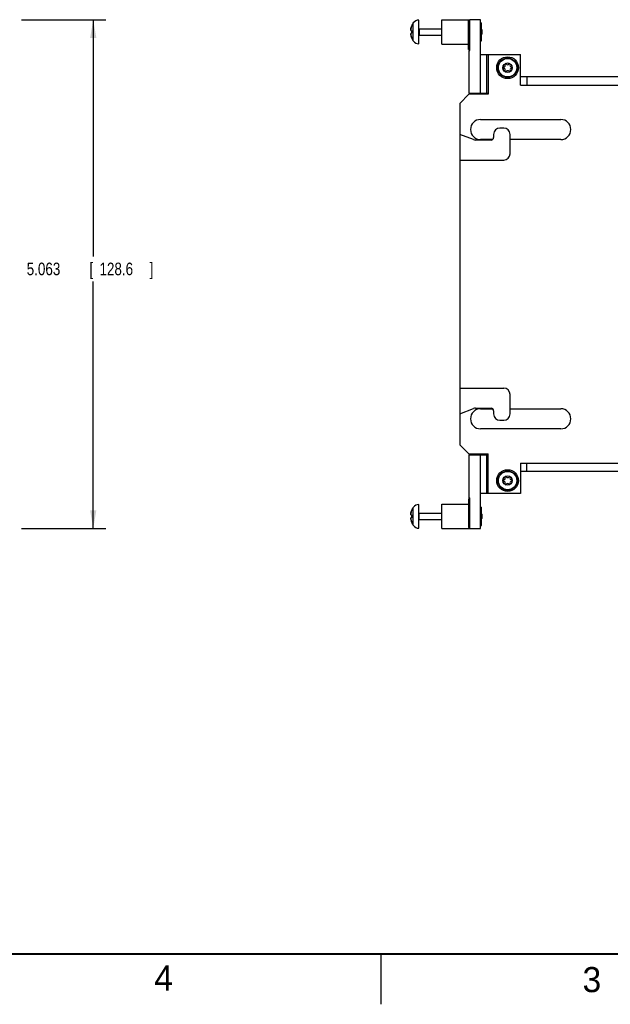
# Model space of a CAD drawing. Header units: inches. Extents: x 0 to 34, y 0 to 22.
# Tile 37 of 46: x 17.6 to 23.5, y 0 to 9.8. Entities that reach past the tile are written whole.
import ezdxf

# ---------------------------------------------------------------- set-up
doc = ezdxf.new("R2010")
doc.units = ezdxf.units.IN
doc.header["$LTSCALE"] = 1.87
doc.header["$MEASUREMENT"] = 0
doc.layers.get('0').update_dxf_attribs({"linetype": 'CONTINUOUS'})
doc.layers.add('DIMENSIONS', color=7, linetype='CONTINUOUS')
doc.styles.get("Standard").update_dxf_attribs({"font": 'txt', "width": 0.8})
doc.dimstyles.new('DIMSTYLE_1', dxfattribs={"dimtxt": 0.125, "dimasz": 0.18, "dimexe": 0.18, "dimexo": 0.0625, "dimgap": 0.09, "dimtad": 0, "dimtih": 1, "dimtoh": 1, "dimdec": 3, "dimzin": 4, "dimdsep": 46, "dimtxsty": 'STANDARD', "dimblk": '_FILLED', "dimblk1": '_FILLED', "dimblk2": '_FILLED', "dimcen": 0.09, "dimadec": 0, "dimazin": 0, "dimtp": 0.01, "dimtm": 0.01, "dimtfac": 1, "dimtdec": 3, "dimtofl": 0, "dimtmove": 0, "dimatfit": 3, "dimldrblk": '_FILLED', "dimfxl": 1, "dimtolj": 1, "dimtzin": 4, "dimarcsym": 0})

# ---------------------------------------------------------------- blocks, each defined once
blk = doc.blocks.new('_FILLED')
at = {"color": 0, "linetype": 'BYBLOCK'}
blk.add_solid([(0, 0), (-1, 0.174), (-1, -0.174)], dxfattribs=at)
blk = doc.blocks.new('*D11')
at = {"layer": 'DIMENSIONS', "color": 2, "linetype": 'CONTINUOUS'}
for p, q in [((17.6644, 9.8015), (18.5049, 9.8015)), ((18.3799, 9.8015), (18.3799, 7.447)), ((18.3799, 4.7385), (18.3799, 7.197)), ((17.6644, 4.7385), (18.5049, 4.7385))]:
    blk.add_line(p, q, dxfattribs=at)
at = {"layer": 'DIMENSIONS', "color": 2, "linetype": 'CONTINUOUS', "xscale": 0.18, "yscale": 0.18, "zscale": 0.18}
for p, rotation in [((18.3799, 9.8015), 90), ((18.3799, 4.7385), 270)]:
    blk.add_blockref('_FILLED', p, dxfattribs=dict(at, rotation=rotation))
at = {"layer": 'DIMENSIONS', "color": 2, "linetype": 'CONTINUOUS', "width": 0.8}
for s, p in [('5.063', (17.7174, 7.2595)), ('[', (18.3424, 7.2595)), ('128.6', (18.4424, 7.2595)), (']', (18.9424, 7.2595))]:
    blk.add_text(s, height=0.125, dxfattribs=at).set_placement(p)

msp = doc.modelspace()

# ---------------------------------------------------------------- linework, layer by layer
at = {"color": 7, "linetype": 'CONTINUOUS'}
for p, q in [((21.8538, 9.8035), (22.1338, 9.8035)), ((22.1338, 9.4965), (22.1338, 9.8035)), ((21.5514, 9.7376), (21.5514, 9.7359)), ((21.5688, 9.5923), (21.5688, 9.7706)), ((21.6238, 9.5634), (21.6238, 9.7996)), ((21.6277, 9.713), (21.6277, 9.65)), ((21.6277, 9.713), (21.8538, 9.713)), ((21.8538, 9.5595), (21.8538, 9.8035)), ((22.1188, 9.5065), (22.1188, 9.7915)), ((22.1338, 9.7915), (22.1188, 9.7915)), ((22.2388, 9.8015), (22.1338, 9.8015)), ((22.2388, 9.0705), (22.2388, 9.8015)), ((22.2388, 9.7715), (22.2478, 9.7715)), ((22.2478, 9.5915), (22.2478, 9.7715)), ((22.2537, 9.7012), (22.2478, 9.7071)), ((21.544, 9.6962), (21.5514, 9.6952)), ((21.5514, 9.6677), (21.544, 9.6668)), ((21.5514, 9.6952), (21.5514, 9.6677)), ((21.5514, 9.6271), (21.5514, 9.6254)), ((21.6277, 9.65), (21.8538, 9.65)), ((22.2537, 9.6618), (22.2478, 9.6559)), ((22.2537, 9.6618), (22.2537, 9.7012)), ((21.8538, 9.5595), (22.1188, 9.5595)), ((22.2388, 9.5915), (22.2478, 9.5915)), ((22.1338, 9.5065), (22.1188, 9.5065)), ((22.1238, 9.4965), (22.1238, 9.0705)), ((22.1238, 9.4965), (22.1338, 9.4965)), ((22.2388, 9.4555), (22.6388, 9.4555)), ((22.3017, 9.0705), (22.3017, 9.4555)), ((22.3138, 9.4555), (22.3138, 9.0605)), ((22.6388, 9.1505), (22.6388, 9.4555)), ((22.6388, 9.2365), (28.4348, 9.2365)), ((22.7018, 9.2365), (22.7018, 9.1505)), ((22.6388, 9.1505), (28.4348, 9.1505)), ((22.0338, 8.9705), (22.1238, 9.0605)), ((22.1238, 9.0705), (22.3138, 9.0705)), ((22.3138, 9.0605), (22.1238, 9.0605)), ((22.0338, 8.9705), (22.0338, 5.5695)), ((22.2388, 8.81), (23.0388, 8.81)), ((22.168, 8.6091), (22.0338, 8.66)), ((22.3688, 8.662), (22.3688, 8.63)), ((22.4708, 8.725), (22.4318, 8.725)), ((22.5338, 8.468), (22.5338, 8.662)), ((22.3438, 8.605), (22.1903, 8.605)), ((22.3588, 8.61), (22.2388, 8.61)), ((23.0388, 8.61), (22.5338, 8.61)), ((22.0338, 8.405), (22.4708, 8.405)), ((22.0338, 6.135), (22.4708, 6.135)), ((22.5338, 5.878), (22.5338, 6.072)), ((22.0338, 5.88), (22.168, 5.9309)), ((22.1903, 5.935), (22.3438, 5.935)), ((22.2388, 5.93), (22.3588, 5.93)), ((22.3688, 5.91), (22.3688, 5.878)), ((22.5338, 5.93), (23.0388, 5.93)), ((22.4318, 5.815), (22.4708, 5.815)), ((23.0388, 5.73), (22.2388, 5.73)), ((22.1238, 5.4795), (22.0338, 5.5695)), ((22.1238, 5.4795), (22.3138, 5.4795)), ((22.1238, 5.4695), (22.1238, 5.0435)), ((22.1238, 5.4695), (22.3138, 5.4695)), ((22.2388, 4.7385), (22.2388, 5.4695)), ((22.3017, 5.0845), (22.3017, 5.4695)), ((22.3138, 5.0845), (22.3138, 5.4795)), ((22.6388, 5.3895), (22.6388, 5.0845)), ((22.6388, 5.3895), (28.4348, 5.3895)), ((28.4348, 5.3035), (22.6388, 5.3035)), ((22.7018, 5.3035), (22.7018, 5.3895)), ((22.1188, 5.0335), (22.1188, 4.7485)), ((22.1188, 5.0335), (22.1338, 5.0335)), ((22.1238, 5.0435), (22.1338, 5.0435)), ((22.1338, 4.7365), (22.1338, 5.0435)), ((22.6388, 5.0845), (22.2388, 5.0845)), ((21.5514, 4.9146), (21.5514, 4.9129)), ((21.5688, 4.7693), (21.5688, 4.9476)), ((21.6238, 4.7404), (21.6238, 4.9766)), ((21.8538, 4.7365), (21.8538, 4.9805)), ((21.8538, 4.9805), (22.1188, 4.9805)), ((22.2388, 4.9485), (22.2478, 4.9485)), ((22.2478, 4.7685), (22.2478, 4.9485)), ((21.544, 4.8732), (21.5514, 4.8722)), ((21.5514, 4.8447), (21.544, 4.8438)), ((21.5514, 4.8722), (21.5514, 4.8447)), ((21.5514, 4.8041), (21.5514, 4.8024)), ((21.6277, 4.827), (21.6277, 4.89)), ((21.6277, 4.89), (21.8538, 4.89)), ((21.6277, 4.827), (21.8538, 4.827)), ((22.2537, 4.8782), (22.2478, 4.8841)), ((22.2537, 4.8388), (22.2478, 4.8329)), ((22.2537, 4.8388), (22.2537, 4.8782)), ((21.8538, 4.7365), (22.1338, 4.7365)), ((22.1188, 4.7485), (22.1338, 4.7485)), ((22.1338, 4.7385), (22.2388, 4.7385)), ((22.2388, 4.7685), (22.2478, 4.7685))]:
    msp.add_line(p, q, dxfattribs=at)
at = {"color": 2, "linetype": 'CONTINUOUS'}
msp.add_line((21.25, 0), (21.25, 0.5), dxfattribs=at)
at = {"color": 7, "linetype": 'CONTINUOUS', "const_width": 0.02}
msp.add_lwpolyline([(0.5, 0.5), (33.5, 0.5)], dxfattribs=at)
at = {"color": 7, "linetype": 'CONTINUOUS'}
for centre, radius in [((22.5088, 9.3255), 0.1085), ((22.5088, 9.3255), 0.0961), ((22.5088, 9.3255), 0.0921), ((22.5088, 9.3255), 0.047), ((22.5088, 5.2145), 0.1085), ((22.5088, 5.2145), 0.0961), ((22.5088, 5.2145), 0.0921), ((22.5088, 5.2145), 0.047)]:
    msp.add_circle(centre, radius, dxfattribs=at)
for centre, radius, start, end in [((21.6986, 9.6815), 0.1575, 145.51708, 159.12993), ((21.6238, 9.7328), 0.0667, 90, 145.51708), ((21.6277, 9.7169), 0.00394, 180, 270), ((21.6986, 9.6815), 0.1575, 200.87007, 214.48292), ((21.6277, 9.646), 0.00394, 90, 180), ((21.6238, 9.6301), 0.0667, 214.48292, 270), ((22.4702, 9.3255), 0.00748, 90.72279, 269.27721), ((22.4699, 9.3479), 0.015, 270.72279, 29.27721), ((22.4699, 9.303), 0.015, 330.72279, 89.27721), ((22.4895, 9.3589), 0.00748, 30.72279, 209.27721), ((22.5088, 9.3703), 0.015, 210.72279, 329.27721), ((22.5281, 9.3589), 0.00748, 330.72279, 149.27721), ((22.5476, 9.3479), 0.015, 150.72279, 269.27721), ((22.5476, 9.303), 0.015, 90.72279, 209.27721), ((22.5473, 9.3255), 0.00748, 270.72279, 89.27721), ((22.4895, 9.2921), 0.00748, 150.72279, 329.27721), ((22.5088, 9.2806), 0.015, 30.72279, 149.27721), ((22.5281, 9.2921), 0.00748, 210.72279, 29.27721), ((22.2388, 8.71), 0.1, 90, 270), ((23.0388, 8.71), 0.1, 270, 90), ((22.3438, 8.63), 0.025, 270, 360), ((22.4318, 8.662), 0.063, 90, 180), ((22.4708, 8.662), 0.063, 0, 90), ((22.1903, 8.668), 0.063, 249.22775, 270), ((22.4708, 8.468), 0.063, 270, 360), ((22.4708, 6.072), 0.063, 0, 90), ((22.2388, 5.83), 0.1, 90, 270), ((22.1903, 5.872), 0.063, 90, 110.77225), ((22.3438, 5.91), 0.025, 0, 90), ((23.0388, 5.83), 0.1, 270, 90), ((22.4318, 5.878), 0.063, 180, 270), ((22.4708, 5.878), 0.063, 270, 360), ((22.4702, 5.2145), 0.00748, 90.72279, 269.27721), ((22.4699, 5.2369), 0.015, 270.72279, 29.27721), ((22.4699, 5.192), 0.015, 330.72279, 89.27721), ((22.4895, 5.2479), 0.00748, 30.72279, 209.27721), ((22.5088, 5.2593), 0.015, 210.72279, 329.27721), ((22.5281, 5.2479), 0.00748, 330.72279, 149.27721), ((22.5476, 5.2369), 0.015, 150.72279, 269.27721), ((22.5476, 5.192), 0.015, 90.72279, 209.27721), ((22.5473, 5.2145), 0.00748, 270.72279, 89.27721), ((22.4895, 5.1811), 0.00748, 150.72279, 329.27721), ((22.5088, 5.1696), 0.015, 30.72279, 149.27721), ((22.5281, 5.1811), 0.00748, 210.72279, 29.27721), ((21.6986, 4.8585), 0.1575, 145.51708, 159.12993), ((21.6238, 4.9098), 0.0667, 90, 145.51708), ((21.6277, 4.8939), 0.00394, 180, 270), ((21.6277, 4.823), 0.00394, 90, 180), ((21.6986, 4.8585), 0.1575, 200.87007, 214.48292), ((21.6238, 4.8071), 0.0667, 214.48292, 270)]:
    msp.add_arc(centre, radius, start, end, dxfattribs=at)
for points, knots in [([(21.544, 9.7078), (21.544, 9.7073), (21.5438, 9.7064), (21.5437, 9.7049), (21.5436, 9.7034), (21.5435, 9.702), (21.5434, 9.701), (21.5434, 9.7005)], [0, 0, 0, 0, 0.202373, 0.402473, 0.601495, 0.800417, 1, 1, 1, 1]), ([(21.5485, 9.727), (21.5481, 9.7257), (21.5474, 9.7234), (21.5465, 9.72), (21.5458, 9.717), (21.5452, 9.7144), (21.5448, 9.712), (21.5444, 9.7099), (21.5441, 9.7085), (21.544, 9.7078)], [0, 0, 0, 0, 0.198505, 0.373838, 0.528373, 0.665232, 0.787544, 0.898178, 1, 1, 1, 1]), ([(21.5444, 9.7098), (21.5445, 9.7105), (21.5448, 9.712), (21.5451, 9.7135), (21.5452, 9.7143)], [0, 0, 0, 0, 0.475755, 1, 1, 1, 1]), ([(21.5452, 9.7143), (21.5454, 9.7152), (21.5458, 9.717), (21.5465, 9.72), (21.5474, 9.7233), (21.5485, 9.7271), (21.5493, 9.7297), (21.5498, 9.7311)], [0, 0, 0, 0, 0.153001, 0.325885, 0.522398, 0.745758, 1, 1, 1, 1]), ([(21.5434, 9.6625), (21.5434, 9.662), (21.5435, 9.661), (21.5435, 9.66), (21.5436, 9.6595)], [0, 0, 0, 0, 0.500833, 1, 1, 1, 1]), ([(21.5435, 9.6996), (21.5435, 9.6993), (21.5436, 9.6988), (21.5437, 9.6979), (21.5438, 9.6971), (21.544, 9.6965), (21.544, 9.6962)], [0, 0, 0, 0, 0.247058, 0.495164, 0.745614, 1, 1, 1, 1]), ([(21.544, 9.6668), (21.544, 9.6665), (21.5438, 9.6659), (21.5437, 9.665), (21.5436, 9.6642), (21.5435, 9.6636), (21.5435, 9.6633)], [0, 0, 0, 0, 0.254391, 0.504843, 0.752946, 1, 1, 1, 1]), ([(21.5437, 9.6581), (21.5438, 9.6576), (21.5438, 9.6566), (21.544, 9.6556), (21.544, 9.6551)], [0, 0, 0, 0, 0.49718, 1, 1, 1, 1]), ([(21.544, 9.6551), (21.5441, 9.6544), (21.5444, 9.6531), (21.5448, 9.6509), (21.5452, 9.6486), (21.5458, 9.6459), (21.5465, 9.643), (21.5474, 9.6396), (21.5485, 9.6359), (21.5498, 9.6316), (21.5508, 9.6286), (21.5514, 9.6271)], [0, 0, 0, 0, 0.068999, 0.143876, 0.226407, 0.318505, 0.42257, 0.54086, 0.675309, 0.827724, 1, 1, 1, 1]), ([(21.5498, 4.9081), (21.5493, 4.9067), (21.5485, 4.904), (21.5474, 4.9003), (21.5465, 4.8969), (21.5458, 4.894), (21.5452, 4.8913), (21.5448, 4.889), (21.5444, 4.8868), (21.5441, 4.8855), (21.544, 4.8848)], [0, 0, 0, 0, 0.18521, 0.348356, 0.491676, 0.617331, 0.728319, 0.827481, 0.917239, 1, 1, 1, 1]), ([(21.5452, 4.8912), (21.5454, 4.8921), (21.5458, 4.8939), (21.5465, 4.8969), (21.5474, 4.9002), (21.5485, 4.904), (21.5493, 4.9067), (21.5498, 4.9081)], [0, 0, 0, 0, 0.15186, 0.323576, 0.519557, 0.743614, 1, 1, 1, 1]), ([(21.544, 4.8848), (21.544, 4.8843), (21.5438, 4.8834), (21.5437, 4.8819), (21.5436, 4.8804), (21.5435, 4.879), (21.5434, 4.878), (21.5434, 4.8775)], [0, 0, 0, 0, 0.202373, 0.402473, 0.601494, 0.800416, 1, 1, 1, 1]), ([(21.5434, 4.8395), (21.5434, 4.839), (21.5435, 4.838), (21.5435, 4.837), (21.5436, 4.8365)], [0, 0, 0, 0, 0.500833, 1, 1, 1, 1]), ([(21.5435, 4.8766), (21.5435, 4.8763), (21.5436, 4.8758), (21.5437, 4.8749), (21.5438, 4.8741), (21.544, 4.8735), (21.544, 4.8732)], [0, 0, 0, 0, 0.247058, 0.495164, 0.745614, 1, 1, 1, 1]), ([(21.544, 4.8438), (21.544, 4.8435), (21.5438, 4.8429), (21.5437, 4.842), (21.5436, 4.8412), (21.5435, 4.8406), (21.5435, 4.8403)], [0, 0, 0, 0, 0.254392, 0.504843, 0.752946, 1, 1, 1, 1]), ([(21.5437, 4.8351), (21.5438, 4.8346), (21.5438, 4.8336), (21.544, 4.8326), (21.544, 4.8321)], [0, 0, 0, 0, 0.497179, 1, 1, 1, 1]), ([(21.544, 4.8321), (21.5441, 4.8314), (21.5444, 4.8301), (21.5448, 4.8279), (21.5452, 4.8256), (21.5458, 4.823), (21.5465, 4.82), (21.5474, 4.8167), (21.5485, 4.8129), (21.5498, 4.8087), (21.5508, 4.8057), (21.5514, 4.8041)], [0, 0, 0, 0, 0.068557, 0.142928, 0.224823, 0.316115, 0.419344, 0.53716, 0.671854, 0.825415, 1, 1, 1, 1]), ([(21.5444, 4.8868), (21.5445, 4.8875), (21.5448, 4.889), (21.5451, 4.8905), (21.5452, 4.8912)], [0, 0, 0, 0, 0.476178, 1, 1, 1, 1])]:
    msp.add_open_spline(points, degree=3, knots=knots, dxfattribs=at)
for points in [[(21.5437, 9.7049), (21.5438, 9.7054), (21.5438, 9.7059), (21.5438, 9.7063)], [(21.5438, 9.7063), (21.5439, 9.7068), (21.544, 9.7073), (21.544, 9.7078)], [(21.544, 9.7078), (21.5441, 9.7085), (21.5442, 9.7091), (21.5444, 9.7098)], [(21.5498, 9.7312), (21.5493, 9.7298), (21.5489, 9.7284), (21.5485, 9.727)], [(21.5498, 9.7311), (21.5503, 9.7327), (21.5508, 9.7343), (21.5514, 9.7359)], [(21.5434, 9.7005), (21.5434, 9.701), (21.5435, 9.7015), (21.5435, 9.702)], [(21.5434, 9.7005), (21.5434, 9.7002), (21.5435, 9.6999), (21.5435, 9.6996)], [(21.5434, 9.6625), (21.5434, 9.6627), (21.5435, 9.663), (21.5435, 9.6633)], [(21.5435, 9.661), (21.5435, 9.6615), (21.5434, 9.662), (21.5434, 9.6625)], [(21.5435, 9.702), (21.5435, 9.7024), (21.5435, 9.7029), (21.5436, 9.7034)], [(21.5436, 9.6988), (21.5435, 9.6991), (21.5435, 9.6993), (21.5435, 9.6996)], [(21.5435, 9.6633), (21.5435, 9.6636), (21.5435, 9.6639), (21.5436, 9.6642)], [(21.5436, 9.6595), (21.5435, 9.66), (21.5435, 9.6605), (21.5435, 9.661)], [(21.5436, 9.7034), (21.5436, 9.7039), (21.5437, 9.7044), (21.5437, 9.7049)], [(21.5437, 9.6979), (21.5437, 9.6982), (21.5436, 9.6985), (21.5436, 9.6988)], [(21.5436, 9.6642), (21.5436, 9.6644), (21.5437, 9.6647), (21.5437, 9.665)], [(21.5436, 9.6595), (21.5436, 9.659), (21.5437, 9.6585), (21.5437, 9.6581)], [(21.5437, 9.6581), (21.5437, 9.6585), (21.5436, 9.659), (21.5436, 9.6595)], [(21.5438, 9.6971), (21.5438, 9.6973), (21.5438, 9.6976), (21.5437, 9.6979)], [(21.5437, 9.665), (21.5438, 9.6653), (21.5438, 9.6656), (21.5438, 9.6659)], [(21.5438, 9.6566), (21.5438, 9.6571), (21.5438, 9.6576), (21.5437, 9.6581)], [(21.544, 9.6962), (21.544, 9.6965), (21.5439, 9.6968), (21.5438, 9.6971)], [(21.5438, 9.6659), (21.5439, 9.6662), (21.544, 9.6665), (21.544, 9.6668)], [(21.544, 9.6551), (21.544, 9.6556), (21.5439, 9.6561), (21.5438, 9.6566)], [(21.5444, 9.6531), (21.5442, 9.6538), (21.5441, 9.6544), (21.544, 9.6551)], [(21.5498, 9.6318), (21.5493, 9.6332), (21.5489, 9.6346), (21.5485, 9.636)], [(21.5514, 9.6271), (21.5509, 9.6286), (21.5503, 9.6302), (21.5498, 9.6318)], [(21.5498, 4.9081), (21.5503, 4.9097), (21.5508, 4.9113), (21.5514, 4.9129)], [(21.5434, 4.8775), (21.5434, 4.878), (21.5435, 4.8785), (21.5435, 4.879)], [(21.5434, 4.8775), (21.5434, 4.8772), (21.5435, 4.8769), (21.5435, 4.8766)], [(21.5434, 4.8395), (21.5434, 4.8397), (21.5435, 4.84), (21.5435, 4.8403)], [(21.5435, 4.838), (21.5435, 4.8385), (21.5434, 4.839), (21.5434, 4.8395)], [(21.5435, 4.879), (21.5435, 4.8794), (21.5435, 4.8799), (21.5436, 4.8804)], [(21.5436, 4.8758), (21.5435, 4.8761), (21.5435, 4.8763), (21.5435, 4.8766)], [(21.5435, 4.8403), (21.5435, 4.8406), (21.5435, 4.8409), (21.5436, 4.8412)], [(21.5436, 4.8365), (21.5435, 4.837), (21.5435, 4.8375), (21.5435, 4.838)], [(21.5436, 4.8804), (21.5436, 4.8809), (21.5437, 4.8814), (21.5437, 4.8819)], [(21.5437, 4.8749), (21.5437, 4.8752), (21.5436, 4.8755), (21.5436, 4.8758)], [(21.5436, 4.8412), (21.5436, 4.8414), (21.5437, 4.8417), (21.5437, 4.842)], [(21.5436, 4.8365), (21.5436, 4.836), (21.5437, 4.8355), (21.5437, 4.8351)], [(21.5437, 4.8351), (21.5437, 4.8355), (21.5436, 4.836), (21.5436, 4.8365)], [(21.5437, 4.8819), (21.5438, 4.8824), (21.5438, 4.8829), (21.5438, 4.8833)], [(21.5438, 4.8741), (21.5438, 4.8743), (21.5438, 4.8746), (21.5437, 4.8749)], [(21.5437, 4.842), (21.5438, 4.8423), (21.5438, 4.8426), (21.5438, 4.8429)], [(21.5438, 4.8336), (21.5438, 4.8341), (21.5438, 4.8346), (21.5437, 4.8351)], [(21.5438, 4.8833), (21.5439, 4.8838), (21.544, 4.8843), (21.544, 4.8848)], [(21.544, 4.8732), (21.544, 4.8735), (21.5439, 4.8738), (21.5438, 4.8741)], [(21.5438, 4.8429), (21.5439, 4.8432), (21.544, 4.8435), (21.544, 4.8438)], [(21.544, 4.8321), (21.544, 4.8326), (21.5439, 4.8331), (21.5438, 4.8336)], [(21.544, 4.8848), (21.5441, 4.8855), (21.5442, 4.8861), (21.5444, 4.8868)], [(21.5444, 4.8301), (21.5442, 4.8308), (21.5441, 4.8314), (21.544, 4.8321)], [(21.5514, 4.8041), (21.5508, 4.8057), (21.5503, 4.8072), (21.5498, 4.8088)]]:
    msp.add_open_spline(points, degree=3, dxfattribs=at)

# ---------------------------------------------------------------- texts
at = {"color": 2, "linetype": 'CONTINUOUS'}
for s, p in [('4', (18.9884, 0.1369)), ('3', (23.2555, 0.121))]:
    msp.add_text(s, height=0.25, dxfattribs=at).set_placement(p)

# ---------------------------------------------------------------- dimensions: what is measured, and where the dimension line sits
at = {"layer": 'DIMENSIONS', "color": 2, "linetype": 'CONTINUOUS'}
dim = msp.add_linear_dim(base=(18.3799, 9.8015), p1=(17.6644, 4.7385), p2=(17.6644, 9.8015), angle=90, dimstyle='DIMSTYLE_1', dxfattribs=at)
dim.commit()
dim.dimension.update_dxf_attribs({"geometry": '*D11', "text_midpoint": (18.3799, 7.322), "dimtype": 160})

doc.saveas('drawing.dxf')
